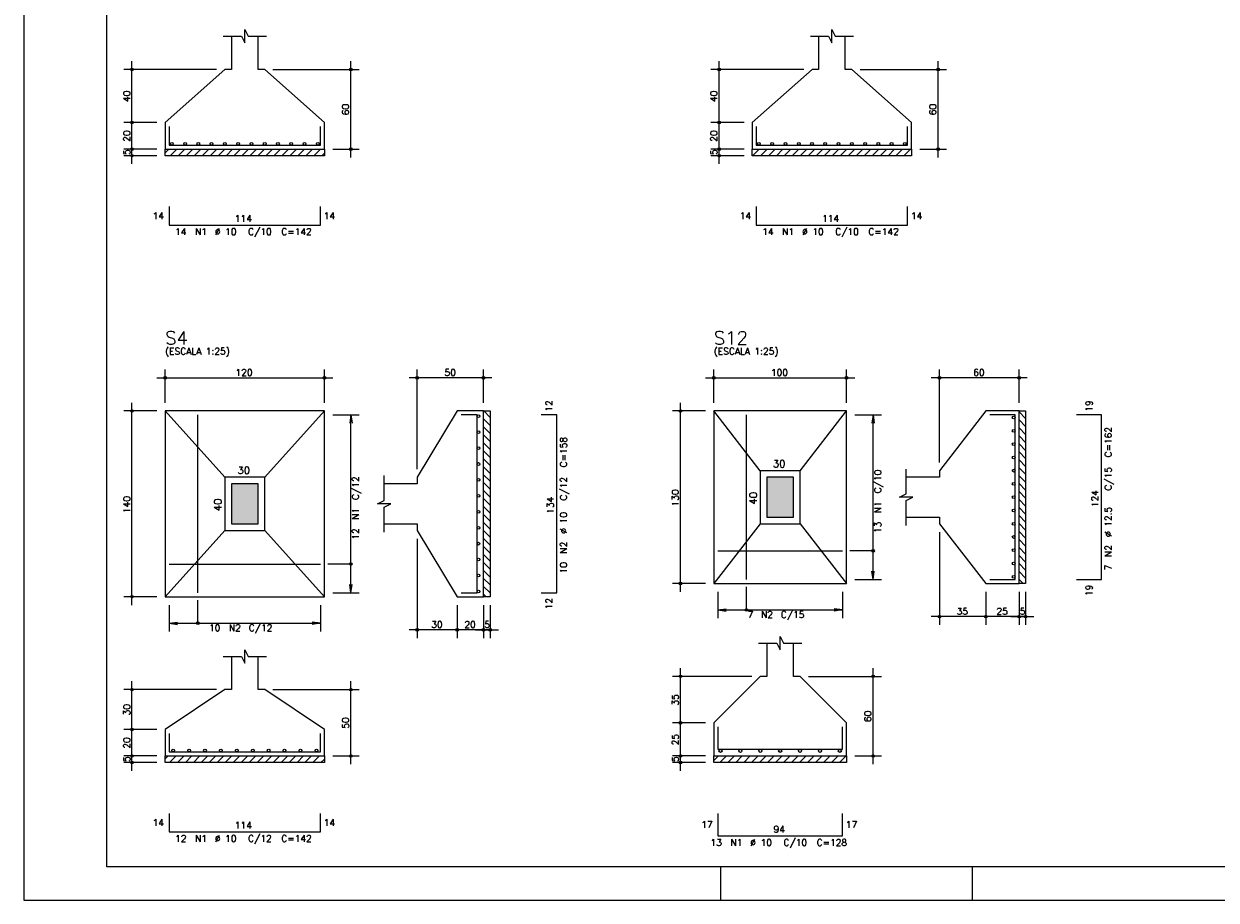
# Model space of a CAD drawing. Extents: x 0 to 84.1, y 0 to 59.4.
# Tile 1 of 6: x 0 to 35.9, y 0 to 26.4. Entities that reach past the tile are written whole.
import ezdxf

# ---------------------------------------------------------------- set-up
doc = ezdxf.new("R2010")
doc.units = 0
for name, color, linetype in [('1', 1, 'CONTINUOUS'), ('2', 2, 'CONTINUOUS'), ('3', 3, 'CONTINUOUS'), ('6', 6, 'CONTINUOUS'), ('7', 7, 'CONTINUOUS')]:
    doc.layers.add(name, color=color, linetype=linetype)
doc.styles.get("Standard").update_dxf_attribs({"font": 'ROMANS.SHX'})

msp = doc.modelspace()

# ---------------------------------------------------------------- linework, layer by layer
at = {"layer": '1', "linetype": 'CONTINUOUS'}
for p, q in [((4.26, 22.531639), (4.370561, 22.6422)), ((4.410977, 22.4422), (4.610977, 22.6422)), ((4.651393, 22.4422), (4.851393, 22.6422)), ((4.89181, 22.4422), (5.09181, 22.6422)), ((5.132226, 22.4422), (5.332226, 22.6422)), ((5.372642, 22.4422), (5.572642, 22.6422)), ((5.613059, 22.4422), (5.813059, 22.6422)), ((5.853475, 22.4422), (6.053475, 22.6422)), ((6.093891, 22.4422), (6.293891, 22.6422)), ((6.334308, 22.4422), (6.534308, 22.6422)), ((6.574724, 22.4422), (6.774724, 22.6422)), ((6.81514, 22.4422), (7.01514, 22.6422)), ((7.055556, 22.4422), (7.255556, 22.6422)), ((7.295973, 22.4422), (7.495973, 22.6422)), ((7.536389, 22.4422), (7.736389, 22.6422)), ((7.776805, 22.4422), (7.976805, 22.6422)), ((8.017222, 22.4422), (8.217222, 22.6422)), ((8.257638, 22.4422), (8.457638, 22.6422)), ((8.498054, 22.4422), (8.698054, 22.6422)), ((8.738471, 22.4422), (8.938471, 22.6422)), ((21.961367, 22.4422), (22.161367, 22.6422)), ((22.201784, 22.4422), (22.401784, 22.6422)), ((22.4422, 22.4422), (22.6422, 22.6422)), ((22.682616, 22.4422), (22.882616, 22.6422)), ((22.923033, 22.4422), (23.123033, 22.6422)), ((23.163449, 22.4422), (23.363449, 22.6422)), ((23.403865, 22.4422), (23.603865, 22.6422)), ((23.644282, 22.4422), (23.844282, 22.6422)), ((23.884698, 22.4422), (24.084698, 22.6422)), ((24.125114, 22.4422), (24.325114, 22.6422)), ((24.36553, 22.4422), (24.56553, 22.6422)), ((24.605947, 22.4422), (24.805947, 22.6422)), ((24.846363, 22.4422), (25.046363, 22.6422)), ((25.086779, 22.4422), (25.286779, 22.6422)), ((25.327196, 22.4422), (25.527196, 22.6422)), ((25.567612, 22.4422), (25.767612, 22.6422)), ((25.808028, 22.4422), (26.008028, 22.6422)), ((26.048445, 22.4422), (26.248445, 22.6422)), ((26.288861, 22.4422), (26.488861, 22.6422)), ((26.529277, 22.4422), (26.729277, 22.6422)), ((8.978887, 22.4422), (9.06, 22.523313)), ((13.86234, 14.7472), (14.06, 14.54954)), ((13.86, 14.509124), (14.06, 14.309124)), ((29.9976, 14.719833), (30.1976, 14.519833)), ((29.9976, 14.479417), (30.1976, 14.279417)), ((13.86, 14.268708), (14.06, 14.068708)), ((13.86, 14.028291), (14.06, 13.828291)), ((29.9976, 14.239), (30.1976, 14.039)), ((13.86, 13.787875), (14.06, 13.587875)), ((29.9976, 13.998584), (30.1976, 13.798584)), ((29.9976, 13.758168), (30.1976, 13.558168)), ((13.86, 13.547459), (14.06, 13.347459)), ((13.86, 13.307043), (14.06, 13.107043)), ((29.9976, 13.517751), (30.1976, 13.317751)), ((13.86, 13.066626), (14.06, 12.866626)), ((29.9976, 13.277335), (30.1976, 13.077335)), ((29.9976, 13.036919), (30.1976, 12.836919)), ((13.86, 12.82621), (14.06, 12.62621)), ((13.86, 12.585794), (14.06, 12.385794)), ((29.9976, 12.796502), (30.1976, 12.596502)), ((13.86, 12.345377), (14.06, 12.145377)), ((29.9976, 12.556086), (30.1976, 12.356086)), ((29.9976, 12.31567), (30.1976, 12.11567)), ((13.86, 12.104961), (14.06, 11.904961)), ((13.86, 11.864545), (14.06, 11.664545)), ((29.9976, 12.075253), (30.1976, 11.875253)), ((13.86, 11.624128), (14.06, 11.424128)), ((29.9976, 11.834837), (30.1976, 11.634837)), ((29.9976, 11.594421), (30.1976, 11.394421)), ((13.86, 11.383712), (14.06, 11.183712)), ((13.86, 11.143296), (14.06, 10.943296)), ((29.9976, 11.354005), (30.1976, 11.154005)), ((13.86, 10.902879), (14.06, 10.702879)), ((29.9976, 11.113588), (30.1976, 10.913588)), ((29.9976, 10.873172), (30.1976, 10.673172)), ((13.86, 10.662463), (14.06, 10.462463)), ((29.9976, 10.632756), (30.1976, 10.432756)), ((13.86, 10.422047), (14.06, 10.222047)), ((13.86, 10.181631), (14.06, 9.981631)), ((29.9976, 10.392339), (30.1976, 10.192339)), ((29.9976, 10.151923), (30.1976, 9.951923)), ((13.86, 9.941214), (14.06, 9.741214)), ((29.9976, 9.911507), (30.1976, 9.711507)), ((13.86, 9.700798), (14.06, 9.500798)), ((13.86, 9.460382), (14.06, 9.260382)), ((29.9976, 9.67109), (30.12149, 9.5472)), ((13.86, 9.219965), (13.932765, 9.1472)), ((4.26, 4.26), (4.3472, 4.3472)), ((4.387616, 4.1472), (4.587616, 4.3472)), ((4.628033, 4.1472), (4.828033, 4.3472)), ((4.868449, 4.1472), (5.068449, 4.3472)), ((5.108865, 4.1472), (5.308865, 4.3472)), ((5.349282, 4.1472), (5.549282, 4.3472)), ((5.589698, 4.1472), (5.789698, 4.3472)), ((5.830114, 4.1472), (6.030114, 4.3472)), ((6.07053, 4.1472), (6.27053, 4.3472)), ((6.310947, 4.1472), (6.510947, 4.3472)), ((6.551363, 4.1472), (6.751363, 4.3472)), ((6.791779, 4.1472), (6.991779, 4.3472)), ((7.032196, 4.1472), (7.232196, 4.3472)), ((7.272612, 4.1472), (7.472612, 4.3472)), ((7.513028, 4.1472), (7.713028, 4.3472)), ((7.753445, 4.1472), (7.953445, 4.3472)), ((7.993861, 4.1472), (8.193861, 4.3472)), ((8.234277, 4.1472), (8.434277, 4.3472)), ((8.474694, 4.1472), (8.674694, 4.3472)), ((8.71511, 4.1472), (8.91511, 4.3472)), ((20.7976, 4.208875), (20.935925, 4.3472)), ((20.976341, 4.1472), (21.176341, 4.3472)), ((21.216758, 4.1472), (21.416758, 4.3472)), ((21.457174, 4.1472), (21.657174, 4.3472)), ((21.69759, 4.1472), (21.89759, 4.3472)), ((21.938007, 4.1472), (22.138007, 4.3472)), ((22.178423, 4.1472), (22.378423, 4.3472)), ((22.418839, 4.1472), (22.618839, 4.3472)), ((22.659256, 4.1472), (22.859256, 4.3472)), ((22.899672, 4.1472), (23.099672, 4.3472)), ((23.140088, 4.1472), (23.340088, 4.3472)), ((23.380504, 4.1472), (23.580504, 4.3472)), ((23.620921, 4.1472), (23.820921, 4.3472)), ((23.861337, 4.1472), (24.061337, 4.3472)), ((24.101753, 4.1472), (24.301753, 4.3472)), ((24.34217, 4.1472), (24.54217, 4.3472)), ((24.582586, 4.1472), (24.782586, 4.3472)), ((8.955526, 4.1472), (9.06, 4.251674))]:
    msp.add_line(p, q, dxfattribs=at)
for points in [[(4.26, 22.6422), (9.06, 22.6422), (9.06, 22.4422), (4.26, 22.4422), (4.26, 22.6422)], [(21.9576, 22.6422), (26.7576, 22.6422), (26.7576, 22.4422), (21.9576, 22.4422), (21.9576, 22.6422)], [(13.86, 9.1472), (13.86, 14.7472), (14.06, 14.7472), (14.06, 9.1472), (13.86, 9.1472)], [(29.9976, 9.5472), (29.9976, 14.7472), (30.1976, 14.7472), (30.1976, 9.5472), (29.9976, 9.5472)], [(4.26, 4.3472), (9.06, 4.3472), (9.06, 4.1472), (4.26, 4.1472), (4.26, 4.3472)], [(20.7976, 4.3472), (24.7976, 4.3472), (24.7976, 4.1472), (20.7976, 4.1472), (20.7976, 4.3472)]]:
    msp.add_lwpolyline(points, dxfattribs=at)
at = {"layer": '2', "linetype": 'CONTINUOUS'}
for p, q in [((0, 59.400002), (0, 0)), ((3.26, 23.1922), (3.26, 25.2922)), ((9.86, 22.3922), (9.86, 25.2922)), ((20.9576, 23.1922), (20.9576, 25.2922)), ((27.5576, 22.3922), (27.5576, 25.2922)), ((5.81, 25.0422), (3.01, 25.0422)), ((6.06, 25.0422), (6.06, 25.0422)), ((7.26, 25.0422), (7.26, 25.0422)), ((7.51, 25.0422), (10.11, 25.0422)), ((23.5076, 25.0422), (20.7076, 25.0422)), ((23.7576, 25.0422), (23.7576, 25.0422)), ((24.9576, 25.0422), (24.9576, 25.0422)), ((25.2076, 25.0422), (27.8076, 25.0422)), ((4.01, 23.4422), (3.01, 23.4422)), ((4.01, 23.4422), (3.01, 23.4422)), ((3.26, 22.3922), (3.26, 23.6922)), ((4.26, 23.4422), (4.26, 23.4422)), ((4.26, 23.4422), (4.26, 23.4422)), ((21.7076, 23.4422), (20.7076, 23.4422)), ((21.7076, 23.4422), (20.7076, 23.4422)), ((20.9576, 22.3922), (20.9576, 23.6922)), ((21.9576, 23.4422), (21.9576, 23.4422)), ((21.9576, 23.4422), (21.9576, 23.4422)), ((4.01, 22.6422), (3.01, 22.6422)), ((4.01, 22.6422), (3.01, 22.6422)), ((3.26, 22.1922), (3.26, 22.8922)), ((4.26, 22.6422), (4.26, 22.6422)), ((4.26, 22.6422), (4.26, 22.6422)), ((9.06, 22.6422), (9.06, 22.6422)), ((9.31, 22.6422), (10.11, 22.6422)), ((21.7076, 22.6422), (20.7076, 22.6422)), ((21.7076, 22.6422), (20.7076, 22.6422)), ((20.9576, 22.1922), (20.9576, 22.8922)), ((21.9576, 22.6422), (21.9576, 22.6422)), ((21.9576, 22.6422), (21.9576, 22.6422)), ((26.7576, 22.6422), (26.7576, 22.6422)), ((27.0076, 22.6422), (27.8076, 22.6422)), ((4.01, 22.4422), (3.01, 22.4422)), ((4.26, 22.4422), (4.26, 22.4422)), ((21.7076, 22.4422), (20.7076, 22.4422)), ((21.9576, 22.4422), (21.9576, 22.4422)), ((4.26, 14.9972), (4.26, 15.9972)), ((9.06, 14.9972), (9.06, 15.9972)), ((11.86, 12.9972), (11.86, 15.9972)), ((13.86, 14.9972), (13.86, 15.9972)), ((20.7976, 14.9972), (20.7976, 15.9972)), ((24.7976, 14.9972), (24.7976, 15.9972)), ((27.5976, 13.1972), (27.5976, 15.9972)), ((29.9976, 14.9972), (29.9976, 15.9972)), ((4.01, 15.7472), (9.31, 15.7472)), ((14.11, 15.7472), (11.61, 15.7472)), ((20.5476, 15.7472), (25.0476, 15.7472)), ((30.2476, 15.7472), (27.3476, 15.7472)), ((4.01, 14.7472), (3.01, 14.7472)), ((3.26, 8.8972), (3.26, 14.9972)), ((4.26, 14.7472), (4.26, 14.7472)), ((4.26, 14.7472), (4.26, 14.7472)), ((9.06, 14.7472), (9.06, 14.7472)), ((13.86, 14.7472), (13.86, 14.7472)), ((20.5476, 14.7472), (19.5476, 14.7472)), ((19.7976, 9.2972), (19.7976, 14.9972)), ((20.7976, 14.7472), (20.7976, 14.7472)), ((20.7976, 14.7472), (20.7976, 14.7472)), ((24.7976, 14.7472), (24.7976, 14.7472)), ((29.9976, 14.7472), (29.9976, 14.7472)), ((9.06, 14.6272), (9.06, 14.6272)), ((9.31, 14.6272), (10.11, 14.6272)), ((9.86, 14.6272), (9.827368, 14.379339)), ((9.86, 9.2672), (9.86, 14.6272)), ((9.86, 14.6272), (9.892632, 14.379339)), ((24.7976, 14.6272), (24.7976, 14.6272)), ((25.0476, 14.6272), (25.8476, 14.6272)), ((25.5976, 14.6272), (25.564968, 14.379339)), ((25.5976, 9.6672), (25.5976, 14.6272)), ((25.5976, 14.6272), (25.630232, 14.379339)), ((27.5976, 12.9472), (27.5976, 12.9472)), ((11.86, 12.7472), (11.86, 12.7472)), ((11.86, 11.1472), (11.86, 11.1472)), ((27.5976, 11.3472), (27.5976, 11.3472)), ((11.86, 10.8972), (11.86, 7.8972)), ((27.5976, 11.0972), (27.5976, 8.2972)), ((25.5976, 9.6672), (25.564968, 9.915061)), ((25.5976, 9.6672), (25.630232, 9.915061)), ((9.86, 9.2672), (9.827368, 9.515061)), ((9.86, 9.2672), (9.892632, 9.515061)), ((20.5476, 9.5472), (19.5476, 9.5472)), ((20.7976, 9.5472), (20.7976, 9.5472)), ((20.9176, 9.5472), (20.9176, 9.5472)), ((24.6776, 9.5472), (24.6776, 9.5472)), ((24.7976, 9.6672), (24.7976, 9.6672)), ((25.0476, 9.6672), (25.8476, 9.6672)), ((28.9976, 9.5472), (28.9976, 9.5472)), ((28.9976, 9.5472), (28.9976, 9.5472)), ((29.9976, 9.5472), (29.9976, 9.5472)), ((29.9976, 9.5472), (29.9976, 9.5472)), ((30.1976, 9.5472), (30.1976, 9.5472)), ((4.01, 9.1472), (3.01, 9.1472)), ((4.26, 9.1472), (4.26, 9.1472)), ((4.38, 9.1472), (4.38, 9.1472)), ((8.94, 9.1472), (8.94, 9.1472)), ((9.06, 9.2672), (9.06, 9.2672)), ((9.31, 9.2672), (10.11, 9.2672)), ((13.06, 9.1472), (13.06, 9.1472)), ((13.06, 9.1472), (13.06, 9.1472)), ((13.86, 9.1472), (13.86, 9.1472)), ((13.86, 9.1472), (13.86, 9.1472)), ((14.06, 9.1472), (14.06, 9.1472)), ((20.9176, 9.2972), (20.9176, 8.4972)), ((24.6776, 9.2972), (24.6776, 8.4972)), ((28.9976, 9.2972), (28.9976, 8.2972)), ((28.9976, 9.2972), (28.9976, 8.2972)), ((29.9976, 9.2972), (29.9976, 8.2972)), ((29.9976, 9.2972), (29.9976, 8.2972)), ((30.1976, 9.2972), (30.1976, 8.2972)), ((4.38, 8.8972), (4.38, 8.0972)), ((8.94, 8.8972), (8.94, 8.0972)), ((13.06, 8.8972), (13.06, 7.8972)), ((13.06, 8.8972), (13.06, 7.8972)), ((13.86, 8.8972), (13.86, 7.8972)), ((13.86, 8.8972), (13.86, 7.8972)), ((14.06, 8.8972), (14.06, 7.8972)), ((20.9176, 8.7472), (21.165461, 8.779832)), ((20.9176, 8.7472), (24.6776, 8.7472)), ((20.9176, 8.7472), (21.165461, 8.714568)), ((24.6776, 8.7472), (24.429739, 8.779832)), ((24.6776, 8.7472), (24.429739, 8.714568)), ((4.38, 8.3472), (4.627861, 8.379832)), ((4.38, 8.3472), (8.94, 8.3472)), ((4.38, 8.3472), (4.627861, 8.314568)), ((8.94, 8.3472), (8.692139, 8.379832)), ((8.94, 8.3472), (8.692139, 8.314568)), ((29.2476, 8.5472), (27.3476, 8.5472)), ((30.2476, 8.5472), (28.7476, 8.5472)), ((29.7476, 8.5472), (30.4476, 8.5472)), ((13.31, 8.1472), (11.61, 8.1472)), ((14.11, 8.1472), (12.81, 8.1472)), ((13.61, 8.1472), (14.31, 8.1472)), ((19.7976, 5.0972), (19.7976, 6.9972)), ((25.5976, 4.0972), (25.5976, 6.9972)), ((3.26, 4.8972), (3.26, 6.5972)), ((9.86, 4.0972), (9.86, 6.5972)), ((21.9476, 6.7472), (19.5476, 6.7472)), ((22.1976, 6.7472), (22.1976, 6.7472)), ((23.3976, 6.7472), (23.3976, 6.7472)), ((23.6476, 6.7472), (25.8476, 6.7472)), ((5.81, 6.3472), (3.01, 6.3472)), ((6.06, 6.3472), (6.06, 6.3472)), ((7.26, 6.3472), (7.26, 6.3472)), ((7.51, 6.3472), (10.11, 6.3472)), ((3.26, 4.0972), (3.26, 5.3972)), ((19.7976, 4.0972), (19.7976, 5.5972)), ((4.01, 5.1472), (3.01, 5.1472)), ((4.01, 5.1472), (3.01, 5.1472)), ((4.26, 5.1472), (4.26, 5.1472)), ((4.26, 5.1472), (4.26, 5.1472)), ((20.5476, 5.3472), (19.5476, 5.3472)), ((20.5476, 5.3472), (19.5476, 5.3472)), ((20.7976, 5.3472), (20.7976, 5.3472)), ((20.7976, 5.3472), (20.7976, 5.3472)), ((4.01, 4.3472), (3.01, 4.3472)), ((4.01, 4.3472), (3.01, 4.3472)), ((3.26, 3.8972), (3.26, 4.5972)), ((4.26, 4.3472), (4.26, 4.3472)), ((4.26, 4.3472), (4.26, 4.3472)), ((9.06, 4.3472), (9.06, 4.3472)), ((9.31, 4.3472), (10.11, 4.3472)), ((20.5476, 4.3472), (19.5476, 4.3472)), ((20.5476, 4.3472), (19.5476, 4.3472)), ((19.7976, 3.8972), (19.7976, 4.5972)), ((20.7976, 4.3472), (20.7976, 4.3472)), ((20.7976, 4.3472), (20.7976, 4.3472)), ((24.7976, 4.3472), (24.7976, 4.3472)), ((25.0476, 4.3472), (25.8476, 4.3472)), ((4.01, 4.1472), (3.01, 4.1472)), ((4.26, 4.1472), (4.26, 4.1472)), ((20.5476, 4.1472), (19.5476, 4.1472)), ((20.7976, 4.1472), (20.7976, 4.1472)), ((21, 1), (21, 0)), ((28.600006, 0), (28.600006, 1)), ((0, 0), (84.100006, 0))]:
    msp.add_line(p, q, dxfattribs=at)
for points in [[(83.100006, 1), (2.5, 1), (2.5, 58.400002), (83.100006, 58.400002), (83.100006, 1)], [(6.01, 26.0422), (6.56, 26.0422), (6.66, 25.8422), (6.66, 26.2422), (6.76, 26.0422), (7.31, 26.0422)], [(23.7076, 26.0422), (24.2576, 26.0422), (24.3576, 25.8422), (24.3576, 26.2422), (24.4576, 26.0422), (25.0076, 26.0422)], [(6.26, 26.0422), (6.26, 25.0422), (6.06, 25.0422), (4.26, 23.4422), (4.26, 22.6422), (9.06, 22.6422), (9.06, 23.4422), (7.26, 25.0422), (7.06, 25.0422), (7.06, 26.0422)], [(23.9576, 26.0422), (23.9576, 25.0422), (23.7576, 25.0422), (21.9576, 23.4422), (21.9576, 22.6422), (26.7576, 22.6422), (26.7576, 23.4422), (24.9576, 25.0422), (24.7576, 25.0422), (24.7576, 26.0422)], [(4.26, 9.1472), (9.06, 9.1472), (9.06, 14.7472), (4.26, 14.7472), (4.26, 9.1472)], [(6.06, 12.7472), (4.26, 14.7472)], [(7.26, 12.7472), (9.06, 14.7472)], [(10.86, 11.3472), (11.86, 11.3472), (11.86, 11.1472), (13.06, 9.1472), (13.86, 9.1472), (13.86, 14.7472), (13.06, 14.7472), (11.86, 12.7472), (11.86, 12.5472), (10.86, 12.5472)], [(20.7976, 9.5472), (24.7976, 9.5472), (24.7976, 14.7472), (20.7976, 14.7472), (20.7976, 9.5472)], [(22.1976, 12.9472), (20.7976, 14.7472)], [(23.3976, 12.9472), (24.7976, 14.7472)], [(26.5976, 11.5472), (27.5976, 11.5472), (27.5976, 11.3472), (28.9976, 9.5472), (29.9976, 9.5472), (29.9976, 14.7472), (28.9976, 14.7472), (27.5976, 12.9472), (27.5976, 12.7472), (26.5976, 12.7472)], [(22.1976, 11.3472), (23.3976, 11.3472), (23.3976, 12.9472), (22.1976, 12.9472), (22.1976, 11.3472)], [(26.5976, 11.2972), (26.5976, 12.0472), (26.7976, 12.1472), (26.3976, 12.1472), (26.5976, 12.2472), (26.5976, 12.9972)], [(6.06, 11.1472), (7.26, 11.1472), (7.26, 12.7472), (6.06, 12.7472), (6.06, 11.1472)], [(10.86, 11.0972), (10.86, 11.8472), (11.06, 11.9472), (10.66, 11.9472), (10.86, 12.0472), (10.86, 12.7972)], [(22.3976, 11.5472), (23.1976, 11.5472), (23.1976, 12.7472), (22.3976, 12.7472), (22.3976, 11.5472)], [(6.26, 11.3472), (7.06, 11.3472), (7.06, 12.5472), (6.26, 12.5472), (6.26, 11.3472)], [(6.06, 11.1472), (4.26, 9.1472)], [(7.26, 11.1472), (9.06, 9.1472)], [(22.1976, 11.3472), (20.7976, 9.5472)], [(23.3976, 11.3472), (24.7976, 9.5472)], [(25.5976, 10.5322), (24.8976, 10.5322)], [(9.86, 10.1322), (9.16, 10.1322)], [(21.7826, 8.7472), (21.7826, 9.4472)], [(5.245, 8.3472), (5.245, 9.0472)], [(22.1476, 7.7472), (22.6976, 7.7472), (22.7976, 7.5472), (22.7976, 7.9472), (22.8976, 7.7472), (23.4476, 7.7472)], [(22.3976, 7.7472), (22.3976, 6.7472), (22.1976, 6.7472), (20.7976, 5.3472), (20.7976, 4.3472), (24.7976, 4.3472), (24.7976, 5.3472), (23.3976, 6.7472), (23.1976, 6.7472), (23.1976, 7.7472)], [(6.26, 7.3472), (6.26, 6.3472), (6.06, 6.3472), (4.26, 5.1472), (4.26, 4.3472), (9.06, 4.3472), (9.06, 5.1472), (7.26, 6.3472), (7.06, 6.3472), (7.06, 7.3472)], [(6.01, 7.3472), (6.56, 7.3472), (6.66, 7.1472), (6.66, 7.5472), (6.76, 7.3472), (7.31, 7.3472)]]:
    msp.add_lwpolyline(points, dxfattribs=at)
for centre, radius in [((3.26, 25.0422), 0.04), ((3.26, 25.0422), 0.02), ((9.86, 25.0422), 0.04), ((9.86, 25.0422), 0.02), ((20.9576, 25.0422), 0.04), ((20.9576, 25.0422), 0.02), ((27.5576, 25.0422), 0.04), ((27.5576, 25.0422), 0.02), ((3.26, 23.4422), 0.04), ((3.26, 23.4422), 0.04), ((3.26, 23.4422), 0.02), ((3.26, 23.4422), 0.02), ((20.9576, 23.4422), 0.04), ((20.9576, 23.4422), 0.04), ((20.9576, 23.4422), 0.02), ((20.9576, 23.4422), 0.02), ((3.26, 22.6422), 0.04), ((3.26, 22.6422), 0.04), ((3.26, 22.6422), 0.02), ((3.26, 22.6422), 0.02), ((9.86, 22.6422), 0.04), ((9.86, 22.6422), 0.02), ((20.9576, 22.6422), 0.04), ((20.9576, 22.6422), 0.04), ((20.9576, 22.6422), 0.02), ((20.9576, 22.6422), 0.02), ((27.5576, 22.6422), 0.04), ((27.5576, 22.6422), 0.02), ((3.26, 22.4422), 0.04), ((3.26, 22.4422), 0.02), ((20.9576, 22.4422), 0.04), ((20.9576, 22.4422), 0.02), ((4.26, 15.7472), 0.04), ((4.26, 15.7472), 0.02), ((9.06, 15.7472), 0.04), ((9.06, 15.7472), 0.02), ((11.86, 15.7472), 0.04), ((11.86, 15.7472), 0.02), ((13.86, 15.7472), 0.04), ((13.86, 15.7472), 0.02), ((20.7976, 15.7472), 0.04), ((20.7976, 15.7472), 0.02), ((24.7976, 15.7472), 0.04), ((24.7976, 15.7472), 0.02), ((27.5976, 15.7472), 0.04), ((27.5976, 15.7472), 0.02), ((29.9976, 15.7472), 0.04), ((29.9976, 15.7472), 0.02), ((3.26, 14.7472), 0.04), ((3.26, 14.7472), 0.02), ((19.7976, 14.7472), 0.04), ((19.7976, 14.7472), 0.02), ((25.5976, 10.5322), 0.04), ((9.86, 10.1322), 0.04), ((19.7976, 9.5472), 0.04), ((19.7976, 9.5472), 0.02), ((3.26, 9.1472), 0.04), ((3.26, 9.1472), 0.02), ((21.7826, 8.7472), 0.04), ((5.245, 8.3472), 0.04), ((27.5976, 8.5472), 0.04), ((27.5976, 8.5472), 0.02), ((28.9976, 8.5472), 0.04), ((28.9976, 8.5472), 0.04), ((28.9976, 8.5472), 0.02), ((28.9976, 8.5472), 0.02), ((29.9976, 8.5472), 0.04), ((29.9976, 8.5472), 0.04), ((29.9976, 8.5472), 0.02), ((29.9976, 8.5472), 0.02), ((30.1976, 8.5472), 0.04), ((30.1976, 8.5472), 0.02), ((11.86, 8.1472), 0.04), ((11.86, 8.1472), 0.02), ((13.06, 8.1472), 0.04), ((13.06, 8.1472), 0.04), ((13.06, 8.1472), 0.02), ((13.06, 8.1472), 0.02), ((13.86, 8.1472), 0.04), ((13.86, 8.1472), 0.04), ((13.86, 8.1472), 0.02), ((13.86, 8.1472), 0.02), ((14.06, 8.1472), 0.04), ((14.06, 8.1472), 0.02), ((19.7976, 6.7472), 0.04), ((19.7976, 6.7472), 0.02), ((25.5976, 6.7472), 0.04), ((25.5976, 6.7472), 0.02), ((3.26, 6.3472), 0.04), ((3.26, 6.3472), 0.02), ((9.86, 6.3472), 0.04), ((9.86, 6.3472), 0.02), ((3.26, 5.1472), 0.04), ((3.26, 5.1472), 0.04), ((3.26, 5.1472), 0.02), ((3.26, 5.1472), 0.02), ((19.7976, 5.3472), 0.04), ((19.7976, 5.3472), 0.04), ((19.7976, 5.3472), 0.02), ((19.7976, 5.3472), 0.02), ((3.26, 4.3472), 0.04), ((3.26, 4.3472), 0.04), ((3.26, 4.3472), 0.02), ((3.26, 4.3472), 0.02), ((9.86, 4.3472), 0.04), ((9.86, 4.3472), 0.02), ((19.7976, 4.3472), 0.04), ((19.7976, 4.3472), 0.04), ((19.7976, 4.3472), 0.02), ((19.7976, 4.3472), 0.02), ((25.5976, 4.3472), 0.04), ((25.5976, 4.3472), 0.02), ((3.26, 4.1472), 0.04), ((3.26, 4.1472), 0.02), ((19.7976, 4.1472), 0.04), ((19.7976, 4.1472), 0.02)]:
    msp.add_circle(centre, radius, dxfattribs=at)
for points in [[(22.3976, 11.5472), (23.1976, 11.5472), (23.1976, 12.7472)], [(22.3976, 11.5472), (23.1976, 12.7472), (22.3976, 12.7472)], [(22.3976, 11.5472), (22.3976, 12.7472), (22.3976, 11.5472)], [(6.26, 11.3472), (7.06, 11.3472), (7.06, 12.5472)], [(6.26, 11.3472), (7.06, 12.5472), (6.26, 12.5472)], [(6.26, 11.3472), (6.26, 12.5472), (6.26, 11.3472)]]:
    msp.add_solid(points, dxfattribs=at)
at = {"layer": '3', "linetype": 'CONTINUOUS'}
for centre, radius in [((4.46, 22.80351), 0.04131), ((4.86, 22.80351), 0.04131), ((5.26, 22.80351), 0.04131), ((5.66, 22.80351), 0.04131), ((6.06, 22.80351), 0.04131), ((6.46, 22.80351), 0.04131), ((6.86, 22.80351), 0.04131), ((7.26, 22.80351), 0.04131), ((7.66, 22.80351), 0.04131), ((8.06, 22.80351), 0.04131), ((8.46, 22.80351), 0.04131), ((8.86, 22.80351), 0.04131), ((22.1576, 22.80351), 0.04131), ((22.5576, 22.80351), 0.04131), ((22.9576, 22.80351), 0.04131), ((23.3576, 22.80351), 0.04131), ((23.7576, 22.80351), 0.04131), ((24.1576, 22.80351), 0.04131), ((24.5576, 22.80351), 0.04131), ((24.9576, 22.80351), 0.04131), ((25.3576, 22.80351), 0.04131), ((25.7576, 22.80351), 0.04131), ((26.1576, 22.80351), 0.04131), ((26.5576, 22.80351), 0.04131), ((13.70131, 14.5872), 0.04131), ((29.83629, 14.5472), 0.04131), ((13.70131, 14.1072), 0.04131), ((29.83629, 14.1472), 0.04131), ((13.70131, 13.6272), 0.04131), ((29.83629, 13.7472), 0.04131), ((29.83629, 13.3472), 0.04131), ((13.70131, 13.1472), 0.04131), ((29.83629, 12.9472), 0.04131), ((13.70131, 12.6672), 0.04131), ((29.83629, 12.5472), 0.04131), ((13.70131, 12.1872), 0.04131), ((29.83629, 12.1472), 0.04131), ((13.70131, 11.7072), 0.04131), ((29.83629, 11.7472), 0.04131), ((13.70131, 11.2272), 0.04131), ((29.83629, 11.3472), 0.04131), ((13.70131, 10.7472), 0.04131), ((29.83629, 10.9472), 0.04131), ((29.83629, 10.5472), 0.04131), ((13.70131, 10.2672), 0.04131), ((29.83629, 10.1472), 0.04131), ((13.70131, 9.7872), 0.04131), ((29.83629, 9.7472), 0.04131), ((13.70131, 9.3072), 0.04131), ((4.5, 4.50851), 0.04131), ((4.98, 4.50851), 0.04131), ((5.46, 4.50851), 0.04131), ((5.94, 4.50851), 0.04131), ((6.42, 4.50851), 0.04131), ((6.9, 4.50851), 0.04131), ((7.38, 4.50851), 0.04131), ((7.86, 4.50851), 0.04131), ((8.34, 4.50851), 0.04131), ((8.82, 4.50851), 0.04131), ((20.9976, 4.499815), 0.047385), ((21.5976, 4.499815), 0.047385), ((22.1976, 4.499815), 0.047385), ((22.7976, 4.499815), 0.047385), ((23.3976, 4.499815), 0.047385), ((23.9976, 4.499815), 0.047385), ((24.5976, 4.499815), 0.047385)]:
    msp.add_circle(centre, radius, dxfattribs=at)
at = {"layer": '6', "linetype": 'CONTINUOUS'}
for p, q in [((4.38, 23.3222), (4.38, 22.7622)), ((8.94, 22.7622), (8.94, 23.3222)), ((22.0776, 23.3222), (22.0776, 22.7622)), ((26.6376, 22.7622), (26.6376, 23.3222)), ((4.38, 22.7622), (8.94, 22.7622)), ((22.0776, 22.7622), (26.6376, 22.7622)), ((4.38, 20.9122), (4.38, 20.3522)), ((8.94, 20.3522), (8.94, 20.9122)), ((22.0776, 20.9122), (22.0776, 20.3522)), ((26.6376, 20.3522), (26.6376, 20.9122)), ((4.38, 20.3522), (8.94, 20.3522)), ((22.0776, 20.3522), (26.6376, 20.3522)), ((5.245, 9.2672), (5.245, 14.6272)), ((13.66, 14.6272), (13.18, 14.6272)), ((13.66, 9.2672), (13.66, 14.6272)), ((16.07, 14.6272), (15.59, 14.6272)), ((16.07, 9.2672), (16.07, 14.6272)), ((21.7826, 9.6672), (21.7826, 14.6272)), ((29.8776, 14.6272), (29.1176, 14.6272)), ((29.8776, 9.6672), (29.8776, 14.6272)), ((32.4876, 14.6272), (31.7276, 14.6272)), ((32.4876, 9.6672), (32.4876, 14.6272)), ((20.9176, 10.5322), (24.6776, 10.5322)), ((4.38, 10.1322), (8.94, 10.1322)), ((29.1176, 9.6672), (29.8776, 9.6672)), ((31.7276, 9.6672), (32.4876, 9.6672)), ((13.18, 9.2672), (13.66, 9.2672)), ((15.59, 9.2672), (16.07, 9.2672)), ((20.9176, 5.2272), (20.9176, 4.5472)), ((24.6776, 4.5472), (24.6776, 5.2272)), ((4.38, 5.0272), (4.38, 4.4672)), ((8.94, 4.4672), (8.94, 5.0272)), ((4.38, 4.4672), (8.94, 4.4672)), ((20.9176, 4.5472), (24.6776, 4.5472)), ((4.38, 2.6172), (4.38, 2.0572)), ((8.94, 2.0572), (8.94, 2.6172)), ((20.9176, 2.6172), (20.9176, 1.9372)), ((24.6776, 1.9372), (24.6776, 2.6172)), ((4.38, 2.0572), (8.94, 2.0572)), ((20.9176, 1.9372), (24.6776, 1.9372))]:
    msp.add_line(p, q, dxfattribs=at)

# ---------------------------------------------------------------- texts
at = {"layer": '2', "linetype": 'CONTINUOUS'}
for s, height, p in [('40', 0.2, (3.2, 24.0622)), ('40', 0.2, (20.8976, 24.0622)), ('60', 0.2, (9.8, 23.6622)), ('60', 0.2, (27.4976, 23.6622)), ('20', 0.2, (3.2, 22.8622)), ('20', 0.2, (20.8976, 22.8622)), ('5', 0.2, (3.2, 22.4622)), ('5', 0.2, (20.8976, 22.4622)), ('12', 0.2, (15.93, 14.7272)), ('19', 0.2, (32.2076, 14.7272)), ('C=162', 0.2, (32.7876, 13.3472)), ('C=158', 0.2, (16.37, 13.0472)), ('C/12', 0.2, (10.1, 12.0672)), ('C/12', 0.2, (16.37, 12.0472)), ('C/10', 0.2, (25.8376, 12.2672)), ('C/15', 0.2, (32.7876, 12.3472)), ('130', 0.2, (19.7376, 11.8672)), ('40', 0.22, (22.0976, 11.9272)), ('124', 0.2, (32.3876, 11.8472)), ('140', 0.2, (3.2, 11.6672)), ('40', 0.22, (5.96, 11.7272)), ('134', 0.2, (15.97, 11.6472)), ('N1', 0.2, (25.8376, 11.6672)), ('N1', 0.2, (10.1, 11.4672)), ('%%c 10', 0.2, (16.37, 11.0472)), ('%%c 12.5', 0.2, (32.7876, 10.9472)), ('12', 0.2, (10.1, 10.8672)), ('13', 0.2, (25.8376, 11.0672)), ('N2', 0.2, (16.37, 10.4472)), ('N2', 0.2, (32.7876, 10.3472)), ('10', 0.2, (16.37, 9.8472)), ('7', 0.2, (32.7876, 9.9472)), ('19', 0.2, (32.2076, 9.1672)), ('12', 0.2, (15.93, 8.7672)), ('35', 0.2, (19.7376, 5.8672)), ('30', 0.2, (3.2, 5.5672)), ('50', 0.2, (9.8, 5.1672)), ('60', 0.2, (25.5376, 5.3672)), ('20', 0.2, (3.2, 4.5672)), ('25', 0.2, (19.7376, 4.6672)), ('5', 0.2, (3.2, 4.1672)), ('5', 0.2, (19.7376, 4.1672))]:
    msp.add_text(s, height=height, rotation=90, dxfattribs=at).set_placement(p)
for s, height, p in [('14', 0.2, (3.88, 20.5322)), ('114', 0.2, (6.36, 20.4522)), ('14', 0.2, (9.04, 20.5322)), ('14', 0.2, (21.5776, 20.5322)), ('114', 0.2, (24.0576, 20.4522)), ('14', 0.2, (26.7376, 20.5322)), ('14', 0.2, (4.56, 20.0522)), ('N1', 0.2, (5.16, 20.0522)), ('%%c 10', 0.2, (5.76, 20.0522)), ('C/10', 0.2, (6.76, 20.0522)), ('C=142', 0.2, (7.76, 20.0522)), ('14', 0.2, (22.2576, 20.0522)), ('N1', 0.2, (22.8576, 20.0522)), ('%%c 10', 0.2, (23.4576, 20.0522)), ('C/10', 0.2, (24.4576, 20.0522)), ('C=142', 0.2, (25.4576, 20.0522)), ('(ESCALA 1:25)', 0.2, (4.26, 16.4472)), ('(ESCALA 1:25)', 0.2, (20.7976, 16.4472)), ('120', 0.2, (6.38, 15.8072)), ('50', 0.2, (12.68, 15.8072)), ('100', 0.2, (22.5176, 15.8072)), ('60', 0.2, (28.6176, 15.8072)), ('30', 0.22, (6.44, 12.8472)), ('30', 0.22, (22.5776, 13.0472)), ('7', 0.2, (21.8176, 8.5072)), ('N2', 0.2, (22.2176, 8.5072)), ('C/15', 0.2, (22.8176, 8.5072)), ('35', 0.2, (28.1176, 8.6072)), ('25', 0.2, (29.3176, 8.6072)), ('5', 0.2, (30.0176, 8.6072)), ('10', 0.2, (5.58, 8.1072)), ('N2', 0.2, (6.18, 8.1072)), ('C/12', 0.2, (6.78, 8.1072)), ('30', 0.2, (12.28, 8.2072)), ('20', 0.2, (13.28, 8.2072)), ('5', 0.2, (13.88, 8.2072)), ('14', 0.2, (3.88, 2.2372)), ('114', 0.2, (6.36, 2.1572)), ('14', 0.2, (9.04, 2.2372)), ('17', 0.2, (20.4176, 2.1772)), ('94', 0.2, (22.5976, 2.0372)), ('17', 0.2, (24.7776, 2.1772)), ('12', 0.2, (4.56, 1.7572)), ('N1', 0.2, (5.16, 1.7572)), ('%%c 10', 0.2, (5.76, 1.7572)), ('C/12', 0.2, (6.76, 1.7572)), ('C=142', 0.2, (7.76, 1.7572)), ('13', 0.2, (20.6976, 1.6372)), ('N1', 0.2, (21.2976, 1.6372)), ('%%c 10', 0.2, (21.8976, 1.6372)), ('C/10', 0.2, (22.8976, 1.6372)), ('C=128', 0.2, (23.8976, 1.6372))]:
    msp.add_text(s, height=height, dxfattribs=at).set_placement(p)
at = {"layer": '7', "linetype": 'CONTINUOUS'}
for s, p in [('S4', (4.26, 16.7472)), ('S12', (20.7976, 16.7472))]:
    msp.add_text(s, height=0.4, dxfattribs=at).set_placement(p)

doc.saveas('drawing.dxf')
